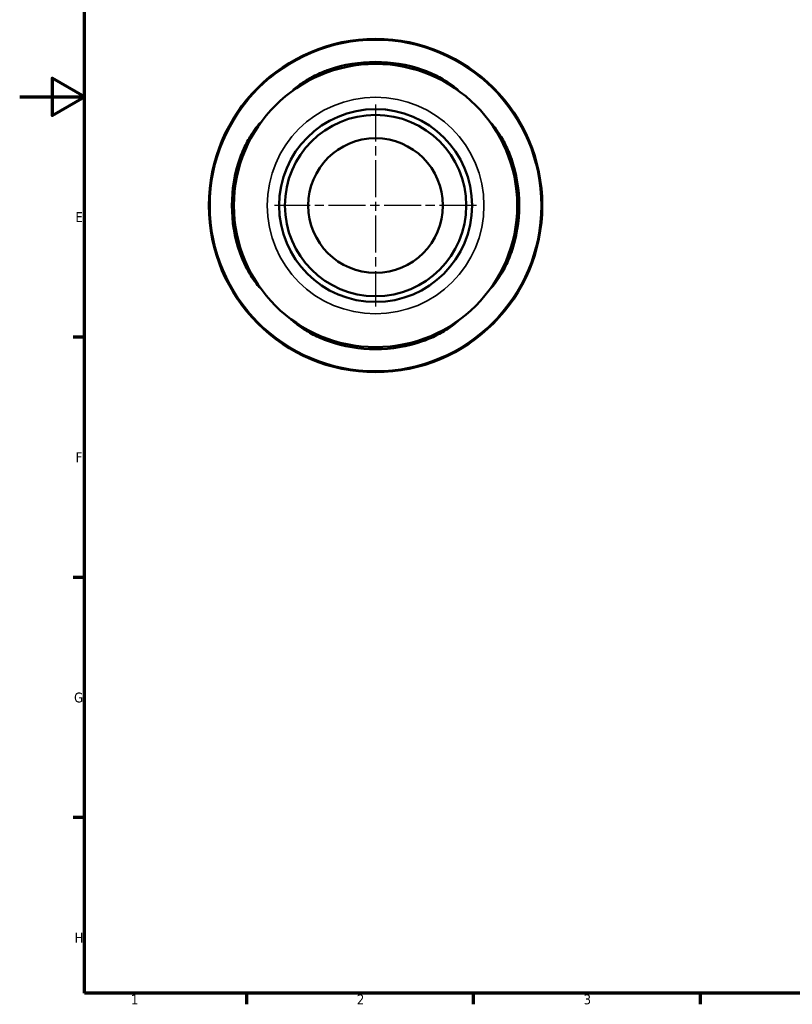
# Model space of a CAD drawing. Header units: millimetres. Extents: x 0 to 905, y 0 to 594.
# Tile 1 of 5: x 0 to 239, y 17 to 321. Entities that reach past the tile are written whole.
import ezdxf

# ---------------------------------------------------------------- set-up
doc = ezdxf.new("R2010")
doc.units = ezdxf.units.MM
doc.linetypes.add('CHAIN', pattern=[0.7087, 0.4724, -0.0591, 0.1181, -0.0591])
for name, color, linetype, lineweight in [('Border (ANSI)', 7, 'Continuous', 70), ('Center Mark (ANSI)', 7, 'Continuous', 25), ('Visible (ANSI)', 7, 'Continuous', 50), ('Visible Narrow (ANSI)', 7, 'Continuous', 35)]:
    doc.layers.add(name, color=color, linetype=linetype, lineweight=lineweight)
doc.styles.add('Note Text (ANSI)', font='tahoma.ttf')

# ---------------------------------------------------------------- blocks, each defined once
blk = doc.blocks.new('Borders Default Border')
at = {"layer": 'Border (ANSI)'}
for p, q in [((20, 222.75), (16.55, 222.75)), ((20, 148.5), (16.55, 148.5)), ((20, 74.25), (16.55, 74.25)), ((70.08, 20), (70.08, 16.55)), ((140.17, 20), (140.17, 16.55)), ((210.25, 20), (210.25, 16.55))]:
    blk.add_line(p, q, dxfattribs=at)
at = {"layer": 'Border (ANSI)', "flags": 128}
for points in [[(20, 20), (20, 574), (821, 574), (821, 20), (20, 20)], [(0, 297), (20, 297), (10, 302.77), (10, 291.23), (20, 297)]]:
    blk.add_lwpolyline(points, dxfattribs=at)
at = {"layer": 'Border (ANSI)', "char_height": 3.05, "attachment_point": 7, "style": 'Note Text (ANSI)'}
for s, insert in [('E', (17.21, 258.35)), ('F', (17.29, 184.1)), ('G', (16.81, 109.79)), ('H', (16.97, 35.6)), ('1', (34.35, 16.55)), ('2', (104.2, 16.55)), ('3', (174.26, 16.49))]:
    blk.add_mtext(s, dxfattribs=dict(at, insert=insert))

msp = doc.modelspace()

# ---------------------------------------------------------------- linework, layer by layer
at = {"layer": 'Center Mark (ANSI)', "linetype": 'CHAIN', "ltscale": 24.192183}
for p, q in [((109.9585, 294.621), (109.9585, 232.2338)), ((141.1521, 263.4274), (78.765, 263.4274))]:
    msp.add_line(p, q, dxfattribs=at)
at = {"layer": 'Visible (ANSI)'}
for radius in [51.5, 43.775, 29.807, 28.0186, 20.807]:
    msp.add_circle((109.9585, 263.4274), radius, dxfattribs=at)
for start, end in [(70.950011, 109.049989), (160.950011, 199.049989), (340.950011, 19.049989), (250.950011, 289.049989)]:
    msp.add_arc((109.9585, 263.4274), 44.3943, start, end, dxfattribs=at)
for points, knots in [([(85.6643, 299.8422), (85.3412, 299.6267), (85.0747, 299.4462), (84.6782, 299.185), (84.547, 299.1035), (84.382, 299.0314), (84.4718, 299.1383), (85.0569, 299.6584), (85.6097, 300.1099), (87.2328, 301.2931), (88.3946, 302.0631), (90.9583, 303.5018), (92.3404, 304.1775), (94.3534, 304.9893), (94.9089, 305.1972), (95.4685, 305.3904)], [-2.64969612, -2.64969612, -2.64969612, -2.64969612, -2.42720957, -2.42720957, -2.21062309, -2.21062309, -1.85204377, -1.85204377, -1.43011358, -1.43011358, -0.91008771, -0.91008771, -0.43159484, -0.43159484, -0.25308276, -0.25308276, -0.25308276, -0.25308276]), ([(124.4485, 305.3904), (125.3095, 305.0931), (126.1557, 304.7627), (128.5233, 303.734), (129.9585, 302.9734), (132.277, 301.5696), (133.2151, 300.9187), (134.586, 299.8878), (135.0582, 299.4909), (135.5042, 299.074), (135.5303, 299.0182), (135.1951, 299.2067), (134.8099, 299.4705), (134.2528, 299.8422)], [-2.38796116, -2.38796116, -2.38796116, -2.38796116, -2.11599374, -2.11599374, -1.5995688, -1.5995688, -1.14443233, -1.14443233, -0.73521082, -0.73521082, -0.38204167, -0.38204167, 0, 0, 0, 0]), ([(67.9955, 277.9174), (68.2929, 278.7786), (68.6235, 279.6251), (69.6524, 281.9932), (70.4132, 283.4286), (71.817, 285.7469), (72.4678, 286.6848), (73.4985, 288.0554), (73.8954, 288.5273), (74.312, 288.9731), (74.3677, 288.9991), (74.1791, 288.6637), (73.9153, 288.2786), (73.5437, 287.7216)], [-2.38805737, -2.38805737, -2.38805737, -2.38805737, -2.11600081, -2.11600081, -1.59947538, -1.59947538, -1.14438034, -1.14438034, -0.73519127, -0.73519127, -0.38204493, -0.38204493, -0.00009656, -0.00009656, -0.00009656, -0.00009656]), ([(146.3734, 287.7216), (146.1579, 288.0446), (145.9774, 288.3111), (145.7162, 288.7077), (145.6347, 288.839), (145.5626, 289.0039), (145.6695, 288.9141), (146.1896, 288.329), (146.6411, 287.7761), (147.8243, 286.1532), (148.5942, 284.9914), (150.033, 282.4276), (150.7087, 281.0456), (151.5204, 279.0325), (151.7283, 278.477), (151.9216, 277.9174)], [-2.64969615, -2.64969615, -2.64969615, -2.64969615, -2.42724348, -2.42724348, -2.21059638, -2.21059638, -1.85203357, -1.85203357, -1.43011393, -1.43011393, -0.91008848, -0.91008848, -0.43159392, -0.43159392, -0.25308276, -0.25308276, -0.25308276, -0.25308276]), ([(73.5437, 239.1331), (73.7592, 238.8101), (73.9397, 238.5436), (74.2009, 238.147), (74.2824, 238.0158), (74.3545, 237.8508), (74.2476, 237.9407), (73.7275, 238.5258), (73.276, 239.0786), (72.0928, 240.7016), (71.3228, 241.8634), (69.8841, 244.4271), (69.2084, 245.8092), (68.3966, 247.8222), (68.1888, 248.3777), (67.9955, 248.9374)], [-2.64969615, -2.64969615, -2.64969615, -2.64969615, -2.42724348, -2.42724348, -2.21059638, -2.21059638, -1.85203357, -1.85203357, -1.43011393, -1.43011393, -0.91008848, -0.91008848, -0.43159392, -0.43159392, -0.25308276, -0.25308276, -0.25308276, -0.25308276]), ([(151.9216, 248.9374), (151.6242, 248.0761), (151.2936, 247.2297), (150.2647, 244.8616), (149.5038, 243.4261), (148.1, 241.1078), (147.4492, 240.1699), (146.4186, 238.7994), (146.0217, 238.3274), (145.6051, 237.8816), (145.5494, 237.8556), (145.738, 238.191), (146.0018, 238.5761), (146.3734, 239.1331)], [-2.38805737, -2.38805737, -2.38805737, -2.38805737, -2.11600081, -2.11600081, -1.59947538, -1.59947538, -1.14438034, -1.14438034, -0.73519127, -0.73519127, -0.38204493, -0.38204493, -0.00009656, -0.00009656, -0.00009656, -0.00009656]), ([(95.4685, 221.4643), (94.6073, 221.7617), (93.7608, 222.0923), (91.3927, 223.1212), (89.9573, 223.8821), (87.639, 225.2859), (86.7011, 225.9367), (85.3305, 226.9673), (84.8586, 227.3642), (84.4128, 227.7808), (84.3868, 227.8366), (84.7222, 227.6479), (85.1073, 227.3841), (85.6643, 227.0126)], [-2.38805737, -2.38805737, -2.38805737, -2.38805737, -2.11600081, -2.11600081, -1.59947538, -1.59947538, -1.14438034, -1.14438034, -0.73519127, -0.73519127, -0.38204493, -0.38204493, -0.00009656, -0.00009656, -0.00009656, -0.00009656]), ([(134.2528, 227.0126), (134.5758, 227.228), (134.8423, 227.4085), (135.2389, 227.6697), (135.3701, 227.7512), (135.5351, 227.8233), (135.4453, 227.7164), (134.8602, 227.1963), (134.3073, 226.7448), (132.6843, 225.5616), (131.5225, 224.7917), (128.9588, 223.3529), (127.5767, 222.6772), (125.5637, 221.8655), (125.0082, 221.6576), (124.4485, 221.4643)], [-2.64969615, -2.64969615, -2.64969615, -2.64969615, -2.42724348, -2.42724348, -2.21059638, -2.21059638, -1.85203357, -1.85203357, -1.43011393, -1.43011393, -0.91008848, -0.91008848, -0.43159392, -0.43159392, -0.25308276, -0.25308276, -0.25308276, -0.25308276])]:
    msp.add_open_spline(points, degree=3, knots=knots, dxfattribs=at)
at = {"layer": 'Visible Narrow (ANSI)'}
for p, q in [((95.4685, 304.7674), (95.4685, 305.3576)), ((124.4485, 305.3576), (124.4485, 304.7674)), ((68.0283, 277.9174), (68.6185, 277.9174)), ((151.2986, 277.9174), (151.8888, 277.9174)), ((68.6185, 248.9374), (68.0283, 248.9374)), ((151.8888, 248.9374), (151.2986, 248.9374)), ((95.4685, 221.4971), (95.4685, 222.0873)), ((124.4485, 222.0873), (124.4485, 221.4971))]:
    msp.add_line(p, q, dxfattribs=at)
for radius in [51.1367, 33.475]:
    msp.add_circle((109.9585, 263.4274), radius, dxfattribs=at)

# ---------------------------------------------------------------- block references
msp.add_blockref('Borders Default Border', (0, 0))

doc.saveas('drawing.dxf')
